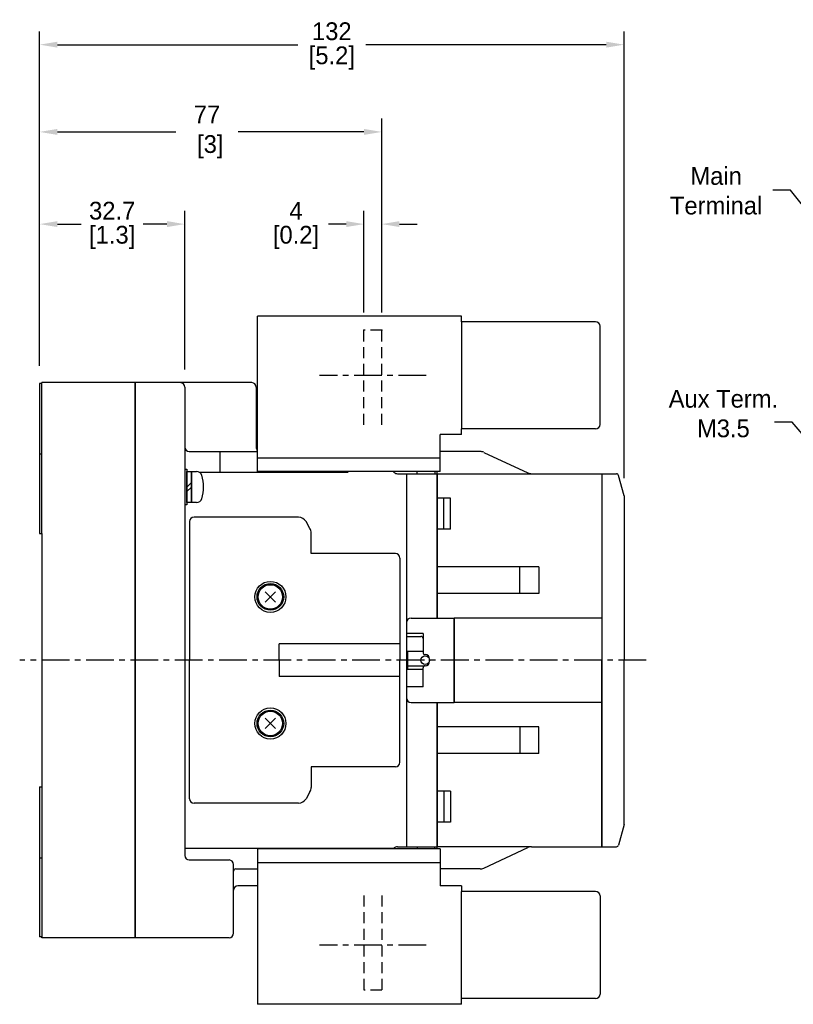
# Model space of a CAD drawing. Header units: inches. Extents: x 379 to 871, y 1094 to 1413.
# Tile 1 of 4: x 379 to 554, y 1191 to 1413. Entities that reach past the tile are written whole.
import ezdxf

# ---------------------------------------------------------------- set-up
doc = ezdxf.new("R2010")
doc.units = ezdxf.units.IN
doc.header["$LTSCALE"] = 5
doc.header["$MEASUREMENT"] = 0
doc.linetypes.add('CENTER', pattern=[2, 1.25, -0.25, 0.25, -0.25])
doc.linetypes.add('DASHED', pattern=[0.75, 0.5, -0.25])
for name, color, linetype in [('Centerline', 40, 'CENTER'), ('Dimensions', 140, 'Continuous'), ('Text', 140, 'Continuous')]:
    doc.layers.add(name, color=color, linetype=linetype)
doc.dimstyles.get("Standard").update_dxf_attribs({"dimtxt": 4, "dimasz": 4, "dimexe": 3, "dimexo": 4, "dimgap": 1, "dimtad": 0, "dimtih": 1, "dimtoh": 1, "dimdec": 0, "dimzin": 0, "dimdsep": 46, "dimtxsty": 'Standard', "dimcen": 0, "dimadec": 0, "dimazin": 0, "dimtfac": 1, "dimtdec": 0, "dimtofl": 0, "dimtmove": 0, "dimatfit": 3, "dimfxl": 0, "dimtolj": 1, "dimtzin": 0, "dimarcsym": 0})

# ---------------------------------------------------------------- blocks, each defined once
blk = doc.blocks.new('*D1')
at = {"layer": 'DEFPOINTS', "color": 0}
for p in [(515.69, 1406.89), (383.99, 1330.57), (515.69, 1305.27)]:
    blk.add_point(p, dxfattribs=at)
at = {"layer": 'Dimensions', "color": 0, "lineweight": -2}
for p, q in [((383.99, 1334.57), (383.99, 1409.89)), ((515.69, 1309.27), (515.69, 1409.89)), ((387.99, 1406.89), (442.17, 1406.89)), ((511.69, 1406.89), (457.51, 1406.89))]:
    blk.add_line(p, q, dxfattribs=at)
at = {"layer": 'Dimensions', "color": 0}
for points in [[(387.99, 1407.56), (387.99, 1406.22), (383.99, 1406.89)], [(511.69, 1407.56), (511.69, 1406.22), (515.69, 1406.89)]]:
    blk.add_solid(points, dxfattribs=at)
at = {"layer": 'Dimensions', "color": 0, "char_height": 4, "attachment_point": 5}
for s, insert in [('\\A1;132', (449.84, 1409.89)), ('\\A1;[5.2]', (449.84, 1403.89))]:
    blk.add_mtext(s, dxfattribs=dict(at, insert=insert))
blk = doc.blocks.new('*D2')
at = {"layer": 'DEFPOINTS', "color": 0}
for p in [(461.09, 1387.24), (461.09, 1342.57), (383.99, 1330.57)]:
    blk.add_point(p, dxfattribs=at)
at = {"layer": 'Dimensions', "color": 0, "lineweight": -2}
for p, q in [((383.99, 1334.57), (383.99, 1390.24)), ((461.09, 1346.57), (461.09, 1390.24)), ((387.99, 1387.24), (414.71, 1387.24)), ((457.09, 1387.24), (428.71, 1387.24))]:
    blk.add_line(p, q, dxfattribs=at)
at = {"layer": 'Dimensions', "color": 0}
for points in [[(387.99, 1387.91), (387.99, 1386.57), (383.99, 1387.24)], [(457.09, 1387.91), (457.09, 1386.57), (461.09, 1387.24)]]:
    blk.add_solid(points, dxfattribs=at)
at = {"layer": 'Dimensions', "color": 0, "insert": (421.71, 1387.24), "char_height": 4, "attachment_point": 5}
blk.add_mtext('\\A1;77\\P [3]', dxfattribs=at)
blk = doc.blocks.new('*D3')
at = {"layer": 'DEFPOINTS', "color": 0}
for p in [(416.69, 1366.48), (383.99, 1330.57), (416.69, 1329.77)]:
    blk.add_point(p, dxfattribs=at)
at = {"layer": 'Dimensions', "color": 0, "lineweight": -2}
for p, q in [((383.99, 1334.57), (383.99, 1369.48)), ((416.69, 1333.77), (416.69, 1369.48)), ((387.99, 1366.48), (393.34, 1366.48)), ((412.69, 1366.48), (407.34, 1366.48))]:
    blk.add_line(p, q, dxfattribs=at)
at = {"layer": 'Dimensions', "color": 0}
for points in [[(387.99, 1367.15), (387.99, 1365.82), (383.99, 1366.48)], [(412.69, 1367.15), (412.69, 1365.82), (416.69, 1366.48)]]:
    blk.add_solid(points, dxfattribs=at)
at = {"layer": 'Dimensions', "color": 0, "char_height": 4, "attachment_point": 5}
for s, insert in [('\\A1;32.7', (400.34, 1369.48)), ('\\A1;[1.3]', (400.34, 1363.48))]:
    blk.add_mtext(s, dxfattribs=dict(at, insert=insert))
blk = doc.blocks.new('*D4')
at = {"layer": 'DEFPOINTS', "color": 0}
for p in [(457.09, 1366.48), (457.09, 1342.57), (461.09, 1342.57)]:
    blk.add_point(p, dxfattribs=at)
at = {"layer": 'Dimensions', "color": 0, "lineweight": -2}
for p, q in [((457.09, 1346.57), (457.09, 1369.48)), ((461.09, 1346.57), (461.09, 1369.48)), ((453.09, 1366.48), (449.09, 1366.48)), ((465.09, 1366.48), (469.09, 1366.48))]:
    blk.add_line(p, q, dxfattribs=at)
at = {"layer": 'Dimensions', "color": 0}
for points in [[(453.09, 1367.15), (453.09, 1365.82), (457.09, 1366.48)], [(465.09, 1367.15), (465.09, 1365.82), (461.09, 1366.48)]]:
    blk.add_solid(points, dxfattribs=at)
at = {"layer": 'Dimensions', "color": 0, "char_height": 4, "attachment_point": 5}
for s, insert in [('\\A1;4', (441.76, 1369.48)), ('\\A1;[0.2]', (441.76, 1363.48))]:
    blk.add_mtext(s, dxfattribs=dict(at, insert=insert))

msp = doc.modelspace()

# ---------------------------------------------------------------- linework, layer by layer
for p, q in [((479.09, 1345.77), (433.09, 1345.77)), ((433.09, 1315.56), (433.09, 1345.77)), ((479.09, 1344.47), (479.09, 1345.77)), ((479.09, 1344.47), (479.09, 1320.37)), ((509.29, 1344.47), (479.09, 1344.47)), ((510.29, 1321.37), (510.29, 1343.47)), ((383.99, 1330.57), (383.99, 1296.77)), ((384.49, 1330.57), (383.99, 1330.57)), ((405.49, 1330.77), (384.49, 1330.77)), ((384.49, 1330.57), (384.49, 1330.77)), ((384.49, 1296.77), (384.49, 1330.57)), ((405.49, 1330.77), (405.49, 1298.97)), ((405.49, 1205.77), (405.49, 1330.77)), ((431.79, 1330.77), (405.49, 1330.77)), ((416.69, 1329.77), (416.69, 1224.27)), ((432.79, 1329.77), (432.79, 1316.27)), ((509.29, 1320.37), (479.09, 1320.37)), ((479.09, 1319.07), (479.09, 1320.37)), ((479.09, 1319.07), (474.29, 1319.07)), ((474.29, 1315.27), (474.29, 1319.07)), ((417.69, 1315.27), (433.09, 1315.27)), ((424.69, 1310.64), (424.69, 1315.27)), ((433.07, 1315.27), (432.79, 1315.27)), ((433.09, 1310.77), (433.09, 1315.56)), ((483.25, 1315.27), (474.29, 1315.27)), ((474.29, 1310.77), (474.29, 1315.27)), ((484.09, 1315.08), (494.01, 1310.46)), ((383.99, 1314.77), (384.49, 1314.77)), ((433.09, 1313.82), (474.29, 1313.82)), ((416.69, 1311.27), (417.19, 1311.27)), ((417.19, 1311.27), (417.19, 1303.27)), ((417.19, 1303.77), (417.19, 1310.77)), ((417.19, 1310.77), (418.19, 1310.77)), ((418.19, 1303.77), (418.19, 1310.77)), ((418.19, 1310.77), (418.19, 1303.77)), ((418.19, 1310.77), (419.34, 1310.77)), ((419.9, 1310.64), (453.49, 1310.64)), ((474.29, 1310.77), (433.09, 1310.77)), ((463.9, 1310.56), (463.69, 1310.77)), ((469.09, 1310.27), (469.09, 1310.77)), ((473.09, 1310.77), (473.09, 1310.27)), ((473.59, 1277.77), (473.59, 1310.77)), ((464.61, 1310.27), (473.59, 1310.27)), ((466.69, 1310.27), (466.69, 1226.27)), ((473.59, 1310.27), (494.86, 1310.27)), ((473.59, 1310.27), (473.59, 1277.77)), ((494.86, 1310.27), (510.69, 1310.27)), ((510.69, 1310.27), (510.69, 1226.27)), ((510.69, 1310.27), (510.69, 1268.27)), ((510.69, 1310.27), (513.97, 1310.27)), ((515.69, 1305.27), (514.45, 1309.9)), ((417.19, 1307.27), (418.19, 1308.27)), ((417.19, 1306.27), (418.19, 1307.27)), ((476.59, 1304.77), (473.59, 1304.77)), ((475.09, 1297.77), (475.09, 1304.77)), ((476.59, 1297.77), (476.59, 1304.77)), ((515.69, 1305.27), (515.69, 1268.27)), ((417.19, 1303.27), (416.69, 1303.27)), ((418.19, 1303.77), (417.19, 1303.77)), ((419.34, 1303.77), (418.19, 1303.77)), ((417.79, 1299.47), (417.79, 1268.27)), ((442.3, 1300.47), (418.79, 1300.47)), ((444.92, 1297.93), (444.04, 1299.47)), ((405.49, 1298.97), (405.49, 1205.77)), ((476.59, 1297.77), (473.59, 1297.77)), ((383.99, 1296.77), (384.49, 1296.77)), ((384.49, 1296.77), (384.49, 1239.77)), ((445.19, 1292.27), (445.19, 1296.93)), ((464.19, 1292.27), (445.19, 1292.27)), ((465.19, 1291.27), (465.19, 1268.27)), ((496.48, 1289.27), (473.59, 1289.27)), ((492.19, 1283.27), (492.19, 1289.27)), ((496.48, 1289.27), (496.48, 1283.27)), ((437.15, 1283.68), (434.84, 1281.37)), ((437.15, 1281.37), (434.84, 1283.68)), ((496.48, 1283.27), (473.59, 1283.27)), ((467.69, 1277.77), (477.39, 1277.77)), ((510.69, 1277.77), (477.39, 1277.77)), ((477.39, 1277.77), (477.39, 1258.77)), ((477.39, 1258.77), (477.39, 1277.77)), ((470.39, 1274.27), (466.69, 1274.27)), ((466.69, 1273.63), (469.89, 1273.63)), ((470.39, 1274.27), (470.39, 1270.02)), ((465.19, 1271.97), (437.99, 1271.97)), ((437.99, 1268.27), (437.99, 1271.97)), ((466.89, 1270.27), (466.89, 1266.27)), ((466.89, 1270.27), (470.39, 1270.27)), ((471.89, 1268.02), (471.89, 1268.52)), ((417.79, 1237.07), (417.79, 1268.27)), ((437.99, 1268.27), (437.99, 1264.57)), ((465.19, 1245.27), (465.19, 1268.27)), ((466.69, 1267.02), (470.89, 1267.02)), ((466.89, 1266.27), (470.39, 1266.27)), ((470.39, 1262.27), (470.39, 1266.52)), ((510.69, 1226.27), (510.69, 1268.27)), ((515.69, 1231.27), (515.69, 1268.27)), ((465.19, 1264.57), (437.99, 1264.57)), ((470.39, 1262.27), (466.69, 1262.27)), ((467.69, 1258.77), (477.39, 1258.77)), ((473.59, 1258.77), (473.59, 1226.27)), ((473.59, 1225.77), (473.59, 1258.77)), ((510.69, 1258.77), (477.39, 1258.77)), ((437.15, 1255.18), (434.84, 1252.87)), ((437.15, 1252.87), (434.84, 1255.18)), ((496.48, 1253.27), (473.59, 1253.27)), ((492.19, 1253.27), (492.19, 1247.27)), ((496.48, 1247.27), (496.48, 1253.27)), ((496.48, 1247.27), (473.59, 1247.27)), ((464.19, 1244.27), (445.19, 1244.27)), ((445.19, 1244.27), (445.19, 1239.61)), ((383.99, 1239.77), (383.99, 1205.97)), ((383.99, 1239.77), (384.49, 1239.77)), ((384.49, 1239.77), (384.49, 1205.97)), ((444.92, 1238.61), (444.04, 1237.07)), ((476.59, 1238.77), (473.59, 1238.77)), ((475.09, 1238.77), (475.09, 1231.77)), ((476.59, 1238.77), (476.59, 1231.77)), ((442.3, 1236.07), (418.79, 1236.07)), ((476.59, 1231.77), (473.59, 1231.77)), ((515.69, 1231.27), (514.45, 1226.64)), ((464.61, 1226.27), (473.59, 1226.27)), ((469.09, 1226.27), (469.09, 1225.77)), ((473.09, 1225.77), (473.09, 1226.27)), ((494.86, 1226.27), (473.59, 1226.27)), ((494.86, 1226.27), (510.69, 1226.27)), ((510.69, 1226.27), (513.97, 1226.27)), ((416.69, 1225.9), (463.83, 1225.9)), ((474.29, 1225.77), (433.09, 1225.77)), ((433.09, 1225.77), (433.09, 1217.47)), ((463.9, 1225.98), (463.69, 1225.77)), ((474.29, 1225.77), (474.29, 1221.27)), ((484.09, 1221.46), (494.01, 1226.08)), ((383.99, 1223.77), (384.49, 1223.77)), ((417.69, 1223.27), (426.69, 1223.27)), ((427.69, 1216.47), (427.69, 1222.27)), ((433.09, 1222.72), (474.29, 1222.72)), ((428.19, 1221.27), (433.09, 1221.27)), ((483.25, 1221.27), (474.29, 1221.27)), ((474.29, 1221.27), (474.29, 1217.47)), ((433.09, 1217.47), (428.69, 1217.47)), ((433.09, 1217.47), (433.09, 1190.77)), ((479.09, 1217.47), (474.29, 1217.47)), ((479.09, 1217.47), (479.09, 1216.17)), ((427.69, 1206.77), (427.69, 1216.47)), ((509.29, 1216.17), (479.09, 1216.17)), ((479.09, 1190.77), (479.09, 1216.17)), ((510.29, 1215.17), (510.29, 1193.07)), ((384.49, 1205.97), (383.99, 1205.97)), ((384.49, 1205.77), (384.49, 1205.97)), ((405.49, 1205.77), (384.49, 1205.77)), ((410.79, 1205.77), (405.49, 1205.77)), ((426.69, 1205.77), (405.49, 1205.77)), ((509.29, 1192.07), (479.09, 1192.07)), ((479.09, 1190.77), (433.09, 1190.77))]:
    msp.add_line(p, q)
at = {"linetype": 'DASHED'}
for p, q in [((457.09, 1321.27), (457.09, 1342.57)), ((461.09, 1342.57), (457.09, 1342.57)), ((461.09, 1321.27), (461.09, 1342.57)), ((457.09, 1215.27), (457.09, 1193.97)), ((461.09, 1215.27), (461.09, 1193.97)), ((461.09, 1193.97), (457.09, 1193.97))]:
    msp.add_line(p, q, dxfattribs=at)
for centre, radius in [((435.99, 1282.52), 3.5), ((435.99, 1282.52), 3), ((435.99, 1282.52), 2.75), ((470.89, 1268.27), 1), ((435.99, 1254.02), 3.5), ((435.99, 1254.02), 3), ((435.99, 1254.02), 2.75)]:
    msp.add_circle(centre, radius)
for centre, radius, start, end in [((509.29, 1343.47), 1, 0, 90), ((415.69, 1329.77), 1, 0, 90), ((431.79, 1329.77), 1, 0, 90), ((509.29, 1321.37), 1, 270, 0), ((417.69, 1316.27), 1, 180, 270), ((433.79, 1316.27), 1, 180, 225.5788), ((483.25, 1313.27), 2, 65, 90), ((419.34, 1309.49), 1.28, 16.2783, 90), ((464.61, 1311.27), 1, 225, 270), ((411.74, 1307.27), 9.2, 343.2, 16.8), ((494.86, 1312.27), 2, 245, 270), ((513.97, 1309.77), 0.5, 15, 90), ((419.34, 1305.05), 1.28, 270, 343.7217), ((418.79, 1299.47), 1, 90, 180), ((442.3, 1298.47), 2, 30, 90), ((443.19, 1296.93), 2, 360, 30), ((464.19, 1291.27), 1, 360, 90), ((467.69, 1276.77), 1, 90, 180), ((469.89, 1273.13), 0.5, 0, 90), ((470.89, 1270.02), 0.5, 180, 270), ((470.89, 1268.52), 1, 0, 90), ((470.89, 1266.52), 0.5, 90, 180), ((470.89, 1268.02), 1, 270, 0), ((467.69, 1259.77), 1, 180, 270), ((464.19, 1245.27), 1, 270, 0), ((443.19, 1239.61), 2, 330, 0), ((418.79, 1237.07), 1, 180, 270), ((442.3, 1238.07), 2, 270, 330), ((464.61, 1225.27), 1, 90, 135), ((494.86, 1224.27), 2, 90, 115), ((513.97, 1226.77), 0.5, 270, 345), ((417.69, 1224.27), 1, 180, 270), ((426.69, 1222.27), 1, 0, 90), ((428.19, 1220.77), 0.5, 90, 180), ((483.25, 1223.27), 2, 270, 295), ((428.69, 1216.47), 1, 90, 180), ((509.29, 1215.17), 1, 0, 90), ((426.69, 1206.77), 1, 270, 0), ((509.29, 1193.07), 1, 270, 0)]:
    msp.add_arc(centre, radius, start, end)
for p in [(457.09, 1342.57), (461.09, 1342.57)]:
    msp.add_point(p, dxfattribs=at)
at = {"layer": 'Centerline', "linetype": 'CENTER'}
for p, q in [((471.09, 1332.42), (447.09, 1332.42)), ((520.69, 1268.27), (379.49, 1268.27)), ((471.09, 1204.12), (447.09, 1204.12))]:
    msp.add_line(p, q, dxfattribs=at)

# ---------------------------------------------------------------- texts
at = {"layer": 'Dimensions', "insert": (538.09, 1318.42), "char_height": 4, "attachment_point": 8}
msp.add_mtext('\\A1;Aux Term.\\PM3.5', dxfattribs=at)
at = {"layer": 'Text', "insert": (536.45, 1368.6), "char_height": 4, "attachment_point": 8}
msp.add_mtext('\\A1;Main\\PTerminal', dxfattribs=at)

# ---------------------------------------------------------------- dimensions: what is measured, and where the dimension line sits
at = {"layer": 'Dimensions'}
for base, p1, p2, override, picture, middle in [((515.69, 1406.89), (383.99, 1330.57), (515.69, 1305.27), {"dimpost": '\\X'}, '*D1', (449.84, 1406.89)), ((416.69, 1366.48), (383.99, 1330.57), (416.69, 1329.77), {"dimdec": 1, "dimpost": '\\X'}, '*D3', (400.34, 1366.48)), ((457.09, 1366.48), (461.09, 1342.57), (457.09, 1342.57), {"dimpost": '\\X'}, '*D4', (441.76, 1366.48))]:
    dim = msp.add_linear_dim(base=base, p1=p1, p2=p2, dimstyle='Standard', override=override, dxfattribs=at)
    dim.commit()
    dim.dimension.update_dxf_attribs({"geometry": picture, "text_midpoint": middle})
dim = msp.add_linear_dim(base=(461.09, 1387.24), p1=(383.99, 1330.57), p2=(461.09, 1342.57), dimstyle='Standard', override={"dimpost": '\\X'}, dxfattribs=at)
dim.commit()
dim.dimension.update_dxf_attribs({"geometry": '*D2', "text_midpoint": (421.71, 1387.24), "dimtype": 160})

# ---------------------------------------------------------------- leaders
at = {"layer": 'Dimensions', "annotation_type": 0, "has_hookline": 1, "hookline_direction": 1, "text_width": 32}
msp.add_leader([(577.27, 1293.88), (553.61, 1321.91), (549.61, 1321.91)], dimstyle='Standard', override={"dimgap": 1, "dimtad": 0}, dxfattribs=at)
at = {"layer": 'Text', "annotation_type": 0, "has_hookline": 1, "hookline_direction": 1, "text_width": 26}
msp.add_leader([(584.64, 1334.28), (553.23, 1374.16), (549.23, 1374.16)], dimstyle='Standard', override={"dimgap": 1, "dimtad": 0}, dxfattribs=at)

doc.saveas('drawing.dxf')
